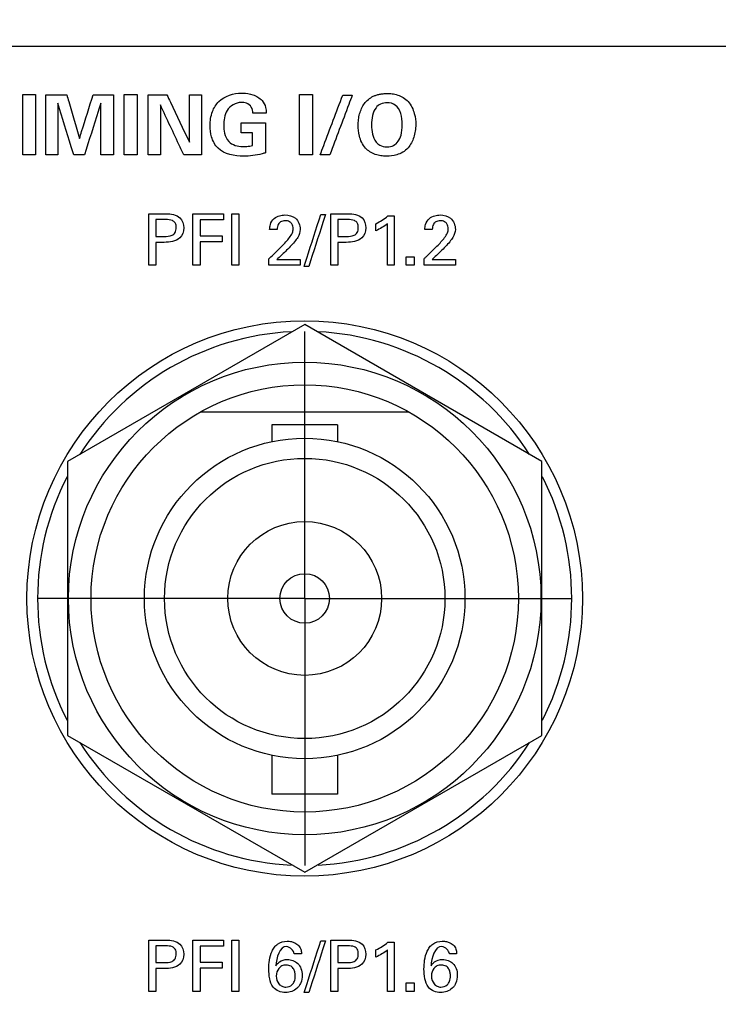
# Model space of a CAD drawing. Header units: inches. Extents: x 0 to 34, y 0 to 22.
# Tile 63 of 98: x 11.235 to 12.052, y 17.316 to 18.469. Entities that reach past the tile are written whole.
import ezdxf

# ---------------------------------------------------------------- set-up
doc = ezdxf.new("R2010")
doc.units = ezdxf.units.IN
doc.header["$LTSCALE"] = 1.87
doc.header["$MEASUREMENT"] = 0
doc.linetypes.add('CENTER', pattern=[0.6, 0.375, -0.075, 0.075, -0.075])
doc.layers.get('0').update_dxf_attribs({"linetype": 'CONTINUOUS'})
for name, color, linetype in [('DATUMCURVES', 7, 'CONTINUOUS'), ('DEFAULT_1', 7, 'CENTER'), ('DIMENSIONS', 7, 'CONTINUOUS')]:
    doc.layers.add(name, color=color, linetype=linetype)
doc.styles.get("Standard").update_dxf_attribs({"font": 'txt', "width": 0.8})
doc.dimstyles.new('DIMSTYLE_1', dxfattribs={"dimtxt": 0.125, "dimasz": 0.18, "dimexe": 0.18, "dimexo": 0.0625, "dimgap": 0.09, "dimtad": 0, "dimtih": 1, "dimtoh": 1, "dimdec": 3, "dimzin": 4, "dimdsep": 46, "dimtxsty": 'STANDARD', "dimblk": '_FILLED', "dimblk1": '_FILLED', "dimblk2": '_FILLED', "dimcen": 0.09, "dimadec": 0, "dimazin": 0, "dimtp": 0.001, "dimtm": 0.001, "dimtfac": 1, "dimtdec": 3, "dimtofl": 0, "dimtmove": 0, "dimatfit": 3, "dimldrblk": '_FILLED', "dimfxl": 1, "dimtolj": 1, "dimtzin": 4, "dimarcsym": 0})

# ---------------------------------------------------------------- blocks, each defined once
blk = doc.blocks.new('_FILLED')
at = {"color": 0, "linetype": 'BYBLOCK'}
blk.add_solid([(0, 0), (-1, 0.1736), (-1, -0.1736)], dxfattribs=at)
blk = doc.blocks.new('*D0')
at = {"layer": 'DIMENSIONS', "color": 2, "linetype": 'CONTINUOUS'}
for p, q in [((12.1407, 19.5733), (7.5882, 19.5733)), ((7.7132, 19.5733), (7.7132, 18.8645)), ((7.7132, 17.7913), (7.7132, 18.6145)), ((9.4432, 17.7913), (7.5882, 17.7913))]:
    blk.add_line(p, q, dxfattribs=at)
at = {"layer": 'DIMENSIONS', "color": 2, "linetype": 'CONTINUOUS', "xscale": 0.18, "yscale": 0.18, "zscale": 0.18}
for p, rotation in [((7.7132, 19.5733), 90), ((7.7132, 17.7913), 270)]:
    blk.add_blockref('_FILLED', p, dxfattribs=dict(at, rotation=rotation))
at = {"layer": 'DIMENSIONS', "color": 2, "linetype": 'CONTINUOUS', "width": 0.8}
for s, p in [('[', (7.6757, 18.677)), (']', (8.2757, 18.677)), ('1.782', (7.0507, 18.677)), ('45.26', (7.7757, 18.677))]:
    blk.add_text(s, height=0.125, dxfattribs=at).set_placement(p)
blk = doc.blocks.new('*D3')
at = {"layer": 'DIMENSIONS', "color": 2, "linetype": 'CONTINUOUS'}
for p, q in [((12.4432, 18.1663), (12.4432, 20.9483)), ((13.7415, 17.3163), (13.7415, 20.9483)), ((12.4432, 20.8233), (12.0752, 20.8233)), ((13.7415, 20.8233), (14.1015, 20.8233))]:
    blk.add_line(p, q, dxfattribs=at)
at = {"layer": 'DIMENSIONS', "color": 2, "linetype": 'CONTINUOUS', "xscale": 0.18, "yscale": 0.18, "zscale": 0.18}
blk.add_blockref('_FILLED', (12.4432, 20.8233), dxfattribs=at)
at = {"layer": 'DIMENSIONS', "color": 2, "linetype": 'CONTINUOUS', "xscale": 0.18, "yscale": 0.18, "zscale": 0.18, "rotation": 180}
blk.add_blockref('_FILLED', (13.7415, 20.8233), dxfattribs=at)
at = {"layer": 'DIMENSIONS', "color": 2, "linetype": 'CONTINUOUS', "width": 0.8}
for s, p in [('[', (11.3127, 20.7608)), (']', (11.9127, 20.7608)), ('1.298', (10.6877, 20.7608)), ('32.98', (11.4127, 20.7608))]:
    blk.add_text(s, height=0.125, dxfattribs=at).set_placement(p)

msp = doc.modelspace()

# ---------------------------------------------------------------- linework, layer by layer
at = {"color": 7, "linetype": 'CONTINUOUS'}
for p, q in [((11.5682, 18.1118), (11.2907, 17.9515)), ((11.8457, 17.9515), (11.5682, 18.1118)), ((11.6905, 18.0093), (11.4458, 18.0093)), ((11.5297, 17.9946), (11.5297, 17.9748)), ((11.6067, 17.9946), (11.5297, 17.9946)), ((11.6067, 17.9946), (11.6067, 17.9748)), ((11.2907, 17.9515), (11.2907, 17.6311)), ((11.8457, 17.6311), (11.8457, 17.9515)), ((11.2907, 17.6311), (11.5682, 17.4709)), ((11.5682, 17.4709), (11.8457, 17.6311)), ((11.5297, 17.6078), (11.5297, 17.5621)), ((11.6067, 17.6078), (11.6067, 17.5621)), ((11.6067, 17.5621), (11.5297, 17.5621))]:
    msp.add_line(p, q, dxfattribs=at)
for radius in [0.325, 0.2765, 0.25, 0.1875, 0.164, 0.09, 0.029]:
    msp.add_circle((11.5682, 17.7913), radius, dxfattribs=at)
for start, end in [(92.8821, 147.3645), (32.6355, 87.1179), (152.8684, 207.1316), (332.8684, 27.1316), (212.6355, 267.1179), (272.8821, 327.3645)]:
    msp.add_arc((11.5682, 17.7913), 0.3125, start, end, dxfattribs=at)
at = {"layer": 'DATUMCURVES', "color": 40, "linetype": 'CONTINUOUS'}
for points, knots in [([(9.0547, 18.4378, 0.8645), (9.2505, 18.4378, 0.8645), (10.5038, 18.4378, 0.8645), (11.7572, 18.4378, 0.8645), (12.8147, 18.4378, 0.8645)], [0, 0, 0, 0, 0.15625, 1, 1, 1, 1]), ([(11.2382, 18.381, 0.8645), (11.2389, 18.381, 0.8645), (11.244, 18.381, 0.8645), (11.249, 18.381, 0.8645), (11.2532, 18.381, 0.8645)], [0, 0, 0, 0, 0.15625, 1, 1, 1, 1]), ([(11.2382, 18.3106, 0.8645), (11.2382, 18.3142, 0.8645), (11.2382, 18.3377, 0.8645), (11.2382, 18.3612, 0.8645), (11.2382, 18.381, 0.8645)], [0, 0, 0, 0, 0.15625, 1, 1, 1, 1]), ([(11.2532, 18.381, 0.8645), (11.2532, 18.3774, 0.8645), (11.2532, 18.3539, 0.8645), (11.2532, 18.3304, 0.8645), (11.2532, 18.3106, 0.8645)], [0, 0, 0, 0, 0.15625, 1, 1, 1, 1]), ([(11.2652, 18.3809, 0.8645), (11.2665, 18.3809, 0.8645), (11.2747, 18.3809, 0.8645), (11.2829, 18.3809, 0.8645), (11.2898, 18.3809, 0.8645)], [0, 0, 0, 0, 0.15625, 1, 1, 1, 1]), ([(11.2652, 18.3106, 0.8645), (11.2652, 18.3142, 0.8645), (11.2652, 18.3377, 0.8645), (11.2652, 18.3611, 0.8645), (11.2652, 18.3809, 0.8645)], [0, 0, 0, 0, 0.15625, 1, 1, 1, 1]), ([(11.2898, 18.3809, 0.8645), (11.2906, 18.3782, 0.8645), (11.2955, 18.3611, 0.8645), (11.3005, 18.3441, 0.8645), (11.3047, 18.3297, 0.8645)], [0, 0, 0, 0, 0.15625, 1, 1, 1, 1]), ([(11.3047, 18.3297, 0.8645), (11.3055, 18.3324, 0.8645), (11.3108, 18.3494, 0.8645), (11.3162, 18.3665, 0.8645), (11.3207, 18.3809, 0.8645)], [0, 0, 0, 0, 0.15625, 1, 1, 1, 1]), ([(11.3207, 18.3809, 0.8645), (11.322, 18.3809, 0.8645), (11.3299, 18.3809, 0.8645), (11.3379, 18.3809, 0.8645), (11.3446, 18.3809, 0.8645)], [0, 0, 0, 0, 0.15625, 1, 1, 1, 1]), ([(11.3446, 18.3809, 0.8645), (11.3446, 18.3772, 0.8645), (11.3446, 18.3538, 0.8645), (11.3446, 18.3303, 0.8645), (11.3446, 18.3106, 0.8645)], [0, 0, 0, 0, 0.15625, 1, 1, 1, 1]), ([(11.357, 18.381, 0.8645), (11.3578, 18.381, 0.8645), (11.3628, 18.381, 0.8645), (11.3678, 18.381, 0.8645), (11.372, 18.381, 0.8645)], [0, 0, 0, 0, 0.15625, 1, 1, 1, 1]), ([(11.357, 18.3106, 0.8645), (11.357, 18.3142, 0.8645), (11.357, 18.3377, 0.8645), (11.357, 18.3612, 0.8645), (11.357, 18.381, 0.8645)], [0, 0, 0, 0, 0.15625, 1, 1, 1, 1]), ([(11.372, 18.381, 0.8645), (11.372, 18.3774, 0.8645), (11.372, 18.3539, 0.8645), (11.372, 18.3304, 0.8645), (11.372, 18.3106, 0.8645)], [0, 0, 0, 0, 0.15625, 1, 1, 1, 1]), ([(11.3852, 18.3809, 0.8645), (11.3863, 18.3809, 0.8645), (11.3936, 18.3809, 0.8645), (11.4008, 18.3809, 0.8645), (11.4069, 18.3809, 0.8645)], [0, 0, 0, 0, 0.15625, 1, 1, 1, 1]), ([(11.3852, 18.3106, 0.8645), (11.3852, 18.3142, 0.8645), (11.3852, 18.3377, 0.8645), (11.3852, 18.3611, 0.8645), (11.3852, 18.3809, 0.8645)], [0, 0, 0, 0, 0.15625, 1, 1, 1, 1]), ([(11.4069, 18.3809, 0.8645), (11.4083, 18.378, 0.8645), (11.4171, 18.3595, 0.8645), (11.4259, 18.3411, 0.8645), (11.4333, 18.3255, 0.8645)], [0, 0, 0, 0, 0.15625, 1, 1, 1, 1]), ([(11.4333, 18.3255, 0.8645), (11.4333, 18.3284, 0.8645), (11.4333, 18.3469, 0.8645), (11.4333, 18.3653, 0.8645), (11.4333, 18.3809, 0.8645)], [0, 0, 0, 0, 0.15625, 1, 1, 1, 1]), ([(11.4473, 18.3809, 0.8645), (11.4473, 18.3772, 0.8645), (11.4473, 18.3538, 0.8645), (11.4473, 18.3303, 0.8645), (11.4473, 18.3106, 0.8645)], [0, 0, 0, 0, 0.15625, 1, 1, 1, 1]), ([(11.4967, 18.309, 0.8645), (11.4863, 18.309, 0.8645), (11.4684, 18.3121, 0.8645), (11.4585, 18.3307, 0.8645), (11.4569, 18.3458, 0.8645), (11.4589, 18.3606, 0.8645), (11.4696, 18.378, 0.8645), (11.4853, 18.3828, 0.8645), (11.4954, 18.3828, 0.8645), (11.4959, 18.3828, 0.8645)], [0, 0, 0, 0, 0.260059, 0.387067, 0.496271, 0.635157, 0.7534, 0.987593, 1, 1, 1, 1]), ([(11.4959, 18.3828, 0.8645), (11.4999, 18.3827, 0.8645), (11.508, 18.3814, 0.8645), (11.5182, 18.3756, 0.8645), (11.5228, 18.3668, 0.8645), (11.5233, 18.3615, 0.8645), (11.5233, 18.3593, 0.8645)], [0, 0, 0, 0, 0.295727, 0.608624, 0.831311, 1, 1, 1, 1]), ([(11.5623, 18.381, 0.8645), (11.5631, 18.381, 0.8645), (11.5681, 18.381, 0.8645), (11.5731, 18.381, 0.8645), (11.5774, 18.381, 0.8645)], [0, 0, 0, 0, 0.15625, 1, 1, 1, 1]), ([(11.5623, 18.3106, 0.8645), (11.5623, 18.3142, 0.8645), (11.5623, 18.3377, 0.8645), (11.5623, 18.3612, 0.8645), (11.5623, 18.381, 0.8645)], [0, 0, 0, 0, 0.15625, 1, 1, 1, 1]), ([(11.5774, 18.381, 0.8645), (11.5774, 18.3774, 0.8645), (11.5774, 18.3539, 0.8645), (11.5774, 18.3304, 0.8645), (11.5774, 18.3106, 0.8645)], [0, 0, 0, 0, 0.15625, 1, 1, 1, 1]), ([(11.5863, 18.3106, 0.8645), (11.5877, 18.3142, 0.8645), (11.5965, 18.3375, 0.8645), (11.6053, 18.3607, 0.8645), (11.6127, 18.3804, 0.8645)], [0, 0, 0, 0, 0.15625, 1, 1, 1, 1]), ([(11.6238, 18.3804, 0.8645), (11.6225, 18.3767, 0.8645), (11.6138, 18.3535, 0.8645), (11.605, 18.3302, 0.8645), (11.5977, 18.3106, 0.8645)], [0, 0, 0, 0, 0.15625, 1, 1, 1, 1]), ([(11.6632, 18.3088, 0.8645), (11.6611, 18.3089, 0.8645), (11.6572, 18.3093, 0.8645), (11.6484, 18.3114, 0.8645), (11.6376, 18.3181, 0.8645), (11.6312, 18.3327, 0.8645), (11.6306, 18.3443, 0.8645), (11.631, 18.3516, 0.8645), (11.6323, 18.3585, 0.8645), (11.6346, 18.3649, 0.8645), (11.6379, 18.3706, 0.8645), (11.6425, 18.3755, 0.8645), (11.6473, 18.3786, 0.8645), (11.6519, 18.3805, 0.8645), (11.6551, 18.3813, 0.8645), (11.6578, 18.3818, 0.8645), (11.6599, 18.3821, 0.8645), (11.6618, 18.3822, 0.8645), (11.663, 18.3823, 0.8645), (11.664, 18.3823, 0.8645), (11.664, 18.3823, 0.8645), (11.6645, 18.3823, 0.8645)], [0, 0, 0, 0, 0.037683, 0.081646, 0.169573, 0.275791, 0.382009, 0.459258, 0.536507, 0.613755, 0.691004, 0.768253, 0.845502, 0.884127, 0.922751, 0.942063, 0.961376, 0.980688, 0.990344, 0.995172, 1, 1, 1, 1]), ([(11.6645, 18.3823, 0.8645), (11.665, 18.3823, 0.8645), (11.6675, 18.3823, 0.8645), (11.6714, 18.3819, 0.8645), (11.6793, 18.3803, 0.8645), (11.6907, 18.3736, 0.8645), (11.6975, 18.3584, 0.8645), (11.6986, 18.344, 0.8645), (11.6966, 18.3309, 0.8645), (11.689, 18.3161, 0.8645), (11.6756, 18.3095, 0.8645), (11.6671, 18.3088, 0.8645), (11.6636, 18.3088, 0.8645), (11.6632, 18.3088, 0.8645)], [0, 0, 0, 0, 0.020699, 0.041398, 0.082795, 0.16559, 0.256102, 0.346613, 0.480631, 0.614648, 0.797008, 0.979368, 1, 1, 1, 1]), ([(11.298, 18.3106, 0.8645), (11.2971, 18.3137, 0.8645), (11.2908, 18.3338, 0.8645), (11.2846, 18.3539, 0.8645), (11.2793, 18.3708, 0.8645)], [0, 0, 0, 0, 0.15625, 1, 1, 1, 1]), ([(11.2793, 18.3708, 0.8645), (11.2793, 18.3677, 0.8645), (11.2793, 18.3476, 0.8645), (11.2793, 18.3275, 0.8645), (11.2793, 18.3106, 0.8645)], [0, 0, 0, 0, 0.15625, 1, 1, 1, 1]), ([(11.3297, 18.3708, 0.8645), (11.3287, 18.3677, 0.8645), (11.3223, 18.3476, 0.8645), (11.3159, 18.3275, 0.8645), (11.3105, 18.3106, 0.8645)], [0, 0, 0, 0, 0.15625, 1, 1, 1, 1]), ([(11.3297, 18.3106, 0.8645), (11.3297, 18.3137, 0.8645), (11.3297, 18.3338, 0.8645), (11.3297, 18.3539, 0.8645), (11.3297, 18.3708, 0.8645)], [0, 0, 0, 0, 0.15625, 1, 1, 1, 1]), ([(11.4266, 18.3106, 0.8645), (11.4252, 18.3136, 0.8645), (11.4161, 18.333, 0.8645), (11.407, 18.3525, 0.8645), (11.3994, 18.3689, 0.8645)], [0, 0, 0, 0, 0.15625, 1, 1, 1, 1]), ([(11.3994, 18.3689, 0.8645), (11.3994, 18.3659, 0.8645), (11.3994, 18.3464, 0.8645), (11.3994, 18.327, 0.8645), (11.3994, 18.3106, 0.8645)], [0, 0, 0, 0, 0.15625, 1, 1, 1, 1]), ([(11.494, 18.3718, 0.8645), (11.4876, 18.3718, 0.8645), (11.4774, 18.3661, 0.8645), (11.474, 18.354, 0.8645), (11.4732, 18.3449, 0.8645), (11.474, 18.3353, 0.8645), (11.4792, 18.3231, 0.8645), (11.4899, 18.3202, 0.8645), (11.4958, 18.3202, 0.8645)], [0, 0, 0, 0, 0.255622, 0.378778, 0.496136, 0.619127, 0.764496, 1, 1, 1, 1]), ([(11.5077, 18.3593, 0.8645), (11.5075, 18.3617, 0.8645), (11.5066, 18.3668, 0.8645), (11.5005, 18.3713, 0.8645), (11.496, 18.3718, 0.8645), (11.494, 18.3718, 0.8645)], [0, 0, 0, 0, 0.354884, 0.705524, 1, 1, 1, 1]), ([(11.6824, 18.3465, 0.8645), (11.6824, 18.3499, 0.8645), (11.6815, 18.36, 0.8645), (11.6748, 18.3697, 0.8645), (11.6653, 18.3722, 0.8645), (11.6566, 18.3704, 0.8645), (11.6482, 18.3633, 0.8645), (11.6464, 18.3533, 0.8645), (11.6465, 18.3452, 0.8645)], [0, 0, 0, 0, 0.147421, 0.296336, 0.445252, 0.562056, 0.678859, 1, 1, 1, 1]), ([(11.5233, 18.3593, 0.8645), (11.5225, 18.3593, 0.8645), (11.5173, 18.3593, 0.8645), (11.5121, 18.3593, 0.8645), (11.5077, 18.3593, 0.8645)], [0, 0, 0, 0, 0.15625, 1, 1, 1, 1]), ([(11.4937, 18.348, 0.8645), (11.4952, 18.348, 0.8645), (11.5047, 18.348, 0.8645), (11.5143, 18.348, 0.8645), (11.5223, 18.348, 0.8645)], [0, 0, 0, 0, 0.15625, 1, 1, 1, 1]), ([(11.5223, 18.348, 0.8645), (11.5223, 18.3462, 0.8645), (11.5223, 18.3345, 0.8645), (11.5223, 18.3228, 0.8645), (11.5223, 18.3129, 0.8645)], [0, 0, 0, 0, 0.15625, 1, 1, 1, 1]), ([(11.6517, 18.3255, 0.8645), (11.6528, 18.3241, 0.8645), (11.6555, 18.3213, 0.8645), (11.6639, 18.3193, 0.8645), (11.6729, 18.321, 0.8645), (11.6786, 18.3267, 0.8645), (11.6824, 18.3354, 0.8645), (11.6824, 18.3465, 0.8645)], [0, 0, 0, 0, 0.193568, 0.387136, 0.556661, 0.726186, 1, 1, 1, 1]), ([(11.5073, 18.3215, 0.8645), (11.5073, 18.3223, 0.8645), (11.5073, 18.3272, 0.8645), (11.5073, 18.3322, 0.8645), (11.5073, 18.3363, 0.8645)], [0, 0, 0, 0, 0.15625, 1, 1, 1, 1]), ([(11.4958, 18.3202, 0.8645), (11.4973, 18.3202, 0.8645), (11.5012, 18.3202, 0.8645), (11.5051, 18.3209, 0.8645), (11.5073, 18.3215, 0.8645)], [0, 0, 0, 0, 0.400584, 1, 1, 1, 1]), ([(11.5223, 18.3129, 0.8645), (11.5211, 18.3125, 0.8645), (11.5128, 18.3098, 0.8645), (11.504, 18.309, 0.8645), (11.4967, 18.309, 0.8645)], [0, 0, 0, 0, 0.15615, 1, 1, 1, 1]), ([(11.2532, 18.3106, 0.8645), (11.2525, 18.3106, 0.8645), (11.2474, 18.3106, 0.8645), (11.2424, 18.3106, 0.8645), (11.2382, 18.3106, 0.8645)], [0, 0, 0, 0, 0.15625, 1, 1, 1, 1]), ([(11.3446, 18.3106, 0.8645), (11.3438, 18.3106, 0.8645), (11.3389, 18.3106, 0.8645), (11.3339, 18.3106, 0.8645), (11.3297, 18.3106, 0.8645)], [0, 0, 0, 0, 0.15625, 1, 1, 1, 1]), ([(11.372, 18.3106, 0.8645), (11.3713, 18.3106, 0.8645), (11.3662, 18.3106, 0.8645), (11.3612, 18.3106, 0.8645), (11.357, 18.3106, 0.8645)], [0, 0, 0, 0, 0.15625, 1, 1, 1, 1]), ([(11.3994, 18.3106, 0.8645), (11.3986, 18.3106, 0.8645), (11.3939, 18.3106, 0.8645), (11.3892, 18.3106, 0.8645), (11.3852, 18.3106, 0.8645)], [0, 0, 0, 0, 0.15625, 1, 1, 1, 1]), ([(11.4473, 18.3106, 0.8645), (11.4462, 18.3106, 0.8645), (11.4393, 18.3106, 0.8645), (11.4324, 18.3106, 0.8645), (11.4266, 18.3106, 0.8645)], [0, 0, 0, 0, 0.15625, 1, 1, 1, 1]), ([(11.5774, 18.3106, 0.8645), (11.5766, 18.3106, 0.8645), (11.5716, 18.3106, 0.8645), (11.5665, 18.3106, 0.8645), (11.5623, 18.3106, 0.8645)], [0, 0, 0, 0, 0.15625, 1, 1, 1, 1]), ([(11.3857, 18.2415, 0.8645), (11.3868, 18.2415, 0.8645), (11.3935, 18.2415, 0.8645), (11.4002, 18.2415, 0.8645), (11.4059, 18.2415, 0.8645)], [0, 0, 0, 0, 0.15625, 1, 1, 1, 1]), ([(11.3857, 18.1813, 0.8645), (11.3857, 18.1845, 0.8645), (11.3857, 18.2045, 0.8645), (11.3857, 18.2246, 0.8645), (11.3857, 18.2415, 0.8645)], [0, 0, 0, 0, 0.15625, 1, 1, 1, 1]), ([(11.394, 18.2347, 0.8645), (11.394, 18.2337, 0.8645), (11.394, 18.2272, 0.8645), (11.394, 18.2206, 0.8645), (11.394, 18.2151, 0.8645)], [0, 0, 0, 0, 0.15625, 1, 1, 1, 1]), ([(11.4059, 18.2415, 0.8645), (11.4116, 18.2415, 0.8645), (11.4231, 18.2399, 0.8645), (11.4283, 18.2249, 0.8645), (11.4225, 18.2095, 0.8645), (11.4101, 18.2081, 0.8645), (11.4038, 18.2081, 0.8645)], [0, 0, 0, 0, 0.279878, 0.483843, 0.691118, 1, 1, 1, 1]), ([(11.404, 18.2151, 0.8645), (11.407, 18.2151, 0.8645), (11.4119, 18.2151, 0.8645), (11.4173, 18.2196, 0.8645), (11.4182, 18.2252, 0.8645), (11.4174, 18.2307, 0.8645), (11.4126, 18.2347, 0.8645), (11.4083, 18.2347, 0.8645), (11.4057, 18.2347, 0.8645)], [0, 0, 0, 0, 0.244833, 0.369366, 0.527929, 0.67791, 0.791142, 1, 1, 1, 1]), ([(11.4372, 18.2415, 0.8645), (11.4391, 18.2415, 0.8645), (11.451, 18.2415, 0.8645), (11.463, 18.2415, 0.8645), (11.473, 18.2415, 0.8645)], [0, 0, 0, 0, 0.15625, 1, 1, 1, 1]), ([(11.4372, 18.1813, 0.8645), (11.4372, 18.1845, 0.8645), (11.4372, 18.2045, 0.8645), (11.4372, 18.2246, 0.8645), (11.4372, 18.2415, 0.8645)], [0, 0, 0, 0, 0.15625, 1, 1, 1, 1]), ([(11.473, 18.2344, 0.8645), (11.4716, 18.2344, 0.8645), (11.4625, 18.2344, 0.8645), (11.4534, 18.2344, 0.8645), (11.4457, 18.2344, 0.8645)], [0, 0, 0, 0, 0.15625, 1, 1, 1, 1]), ([(11.4457, 18.2344, 0.8645), (11.4457, 18.2334, 0.8645), (11.4457, 18.2272, 0.8645), (11.4457, 18.2209, 0.8645), (11.4457, 18.2157, 0.8645)], [0, 0, 0, 0, 0.15625, 1, 1, 1, 1]), ([(11.483, 18.1813, 0.8645), (11.483, 18.1845, 0.8645), (11.483, 18.2045, 0.8645), (11.483, 18.2246, 0.8645), (11.483, 18.2415, 0.8645)], [0, 0, 0, 0, 0.15625, 1, 1, 1, 1]), ([(11.4913, 18.2415, 0.8645), (11.4913, 18.2384, 0.8645), (11.4913, 18.2183, 0.8645), (11.4913, 18.1982, 0.8645), (11.4913, 18.1813, 0.8645)], [0, 0, 0, 0, 0.15625, 1, 1, 1, 1]), ([(11.5272, 18.2232, 0.8645), (11.5273, 18.2252, 0.8645), (11.5277, 18.2299, 0.8645), (11.5318, 18.2362, 0.8645), (11.5385, 18.2396, 0.8645), (11.5472, 18.2406, 0.8645), (11.5591, 18.2379, 0.8645), (11.5629, 18.228, 0.8645), (11.5629, 18.2232, 0.8645)], [0, 0, 0, 0, 0.107078, 0.258419, 0.390759, 0.504192, 0.739336, 1, 1, 1, 1]), ([(11.5387, 18.2311, 0.8645), (11.5381, 18.2305, 0.8645), (11.5363, 18.2282, 0.8645), (11.536, 18.2252, 0.8645), (11.536, 18.2232, 0.8645)], [0, 0, 0, 0, 0.290134, 1, 1, 1, 1]), ([(11.5415, 18.2037, 0.8645), (11.5446, 18.2068, 0.8645), (11.5492, 18.2117, 0.8645), (11.5539, 18.2186, 0.8645), (11.555, 18.2243, 0.8645), (11.5539, 18.2293, 0.8645), (11.5501, 18.2329, 0.8645), (11.5452, 18.2336, 0.8645), (11.541, 18.2329, 0.8645), (11.5391, 18.2314, 0.8645), (11.5387, 18.2311, 0.8645)], [0, 0, 0, 0, 0.286438, 0.428479, 0.528239, 0.656508, 0.738077, 0.846379, 0.964985, 1, 1, 1, 1]), ([(11.5675, 18.18, 0.8645), (11.5686, 18.1832, 0.8645), (11.5751, 18.2034, 0.8645), (11.5816, 18.2237, 0.8645), (11.587, 18.2407, 0.8645)], [0, 0, 0, 0, 0.15625, 1, 1, 1, 1]), ([(11.5925, 18.2407, 0.8645), (11.5915, 18.2376, 0.8645), (11.585, 18.2173, 0.8645), (11.5785, 18.1971, 0.8645), (11.573, 18.18, 0.8645)], [0, 0, 0, 0, 0.15625, 1, 1, 1, 1]), ([(11.5988, 18.2415, 0.8645), (11.5998, 18.2415, 0.8645), (11.6066, 18.2415, 0.8645), (11.6133, 18.2415, 0.8645), (11.619, 18.2415, 0.8645)], [0, 0, 0, 0, 0.15625, 1, 1, 1, 1]), ([(11.5988, 18.1813, 0.8645), (11.5988, 18.1845, 0.8645), (11.5988, 18.2045, 0.8645), (11.5988, 18.2246, 0.8645), (11.5988, 18.2415, 0.8645)], [0, 0, 0, 0, 0.15625, 1, 1, 1, 1]), ([(11.6071, 18.2347, 0.8645), (11.6071, 18.2337, 0.8645), (11.6071, 18.2272, 0.8645), (11.6071, 18.2206, 0.8645), (11.6071, 18.2151, 0.8645)], [0, 0, 0, 0, 0.15625, 1, 1, 1, 1]), ([(11.619, 18.2415, 0.8645), (11.6247, 18.2415, 0.8645), (11.6362, 18.2399, 0.8645), (11.6414, 18.2249, 0.8645), (11.6355, 18.2095, 0.8645), (11.6232, 18.2081, 0.8645), (11.6169, 18.2081, 0.8645)], [0, 0, 0, 0, 0.279878, 0.483843, 0.691118, 1, 1, 1, 1]), ([(11.617, 18.2151, 0.8645), (11.6201, 18.2151, 0.8645), (11.625, 18.2151, 0.8645), (11.6303, 18.2196, 0.8645), (11.6313, 18.2252, 0.8645), (11.6304, 18.2307, 0.8645), (11.6257, 18.2347, 0.8645), (11.6214, 18.2347, 0.8645), (11.6188, 18.2347, 0.8645)], [0, 0, 0, 0, 0.244769, 0.369269, 0.527844, 0.677836, 0.791049, 1, 1, 1, 1]), ([(11.673, 18.239, 0.8645), (11.673, 18.236, 0.8645), (11.673, 18.2168, 0.8645), (11.673, 18.1975, 0.8645), (11.673, 18.1813, 0.8645)], [0, 0, 0, 0, 0.15625, 1, 1, 1, 1]), ([(11.7088, 18.2232, 0.8645), (11.7089, 18.2252, 0.8645), (11.7093, 18.2299, 0.8645), (11.7134, 18.2362, 0.8645), (11.7201, 18.2396, 0.8645), (11.7288, 18.2406, 0.8645), (11.7407, 18.2379, 0.8645), (11.7445, 18.228, 0.8645), (11.7445, 18.2232, 0.8645)], [0, 0, 0, 0, 0.107073, 0.258396, 0.390765, 0.504173, 0.739349, 1, 1, 1, 1]), ([(11.7203, 18.2311, 0.8645), (11.7197, 18.2305, 0.8645), (11.7179, 18.2282, 0.8645), (11.7175, 18.2252, 0.8645), (11.7175, 18.2232, 0.8645)], [0, 0, 0, 0, 0.290179, 1, 1, 1, 1]), ([(11.723, 18.2037, 0.8645), (11.7262, 18.2068, 0.8645), (11.7308, 18.2117, 0.8645), (11.7354, 18.2186, 0.8645), (11.7366, 18.2243, 0.8645), (11.7355, 18.2293, 0.8645), (11.7317, 18.2329, 0.8645), (11.7268, 18.2336, 0.8645), (11.7226, 18.2329, 0.8645), (11.7207, 18.2314, 0.8645), (11.7203, 18.2311, 0.8645)], [0, 0, 0, 0, 0.286507, 0.428515, 0.528281, 0.65656, 0.73813, 0.846367, 0.964974, 1, 1, 1, 1]), ([(11.5629, 18.2232, 0.8645), (11.5629, 18.22, 0.8645), (11.561, 18.2146, 0.8645), (11.5577, 18.2105, 0.8645), (11.5564, 18.2088, 0.8645)], [0, 0, 0, 0, 0.609621, 1, 1, 1, 1]), ([(11.665, 18.1813, 0.8645), (11.665, 18.1839, 0.8645), (11.665, 18.2001, 0.8645), (11.665, 18.2162, 0.8645), (11.665, 18.2299, 0.8645)], [0, 0, 0, 0, 0.15625, 1, 1, 1, 1]), ([(11.7445, 18.2232, 0.8645), (11.7445, 18.22, 0.8645), (11.7425, 18.2146, 0.8645), (11.7393, 18.2105, 0.8645), (11.738, 18.2088, 0.8645)], [0, 0, 0, 0, 0.609672, 1, 1, 1, 1]), ([(11.394, 18.2081, 0.8645), (11.394, 18.2067, 0.8645), (11.394, 18.1978, 0.8645), (11.394, 18.1889, 0.8645), (11.394, 18.1813, 0.8645)], [0, 0, 0, 0, 0.15625, 1, 1, 1, 1]), ([(11.4457, 18.2157, 0.8645), (11.4471, 18.2157, 0.8645), (11.4556, 18.2157, 0.8645), (11.4642, 18.2157, 0.8645), (11.4715, 18.2157, 0.8645)], [0, 0, 0, 0, 0.15625, 1, 1, 1, 1]), ([(11.4715, 18.2087, 0.8645), (11.4701, 18.2087, 0.8645), (11.4615, 18.2087, 0.8645), (11.453, 18.2087, 0.8645), (11.4457, 18.2087, 0.8645)], [0, 0, 0, 0, 0.15625, 1, 1, 1, 1]), ([(11.4457, 18.2087, 0.8645), (11.4457, 18.2072, 0.8645), (11.4457, 18.1981, 0.8645), (11.4457, 18.189, 0.8645), (11.4457, 18.1813, 0.8645)], [0, 0, 0, 0, 0.15625, 1, 1, 1, 1]), ([(11.6071, 18.2081, 0.8645), (11.6071, 18.2067, 0.8645), (11.6071, 18.1978, 0.8645), (11.6071, 18.1889, 0.8645), (11.6071, 18.1813, 0.8645)], [0, 0, 0, 0, 0.15625, 1, 1, 1, 1]), ([(11.5264, 18.1889, 0.8645), (11.5272, 18.1897, 0.8645), (11.5322, 18.1946, 0.8645), (11.5372, 18.1996, 0.8645), (11.5415, 18.2037, 0.8645)], [0, 0, 0, 0, 0.15625, 1, 1, 1, 1]), ([(11.708, 18.1889, 0.8645), (11.7087, 18.1897, 0.8645), (11.7138, 18.1946, 0.8645), (11.7188, 18.1996, 0.8645), (11.723, 18.2037, 0.8645)], [0, 0, 0, 0, 0.15625, 1, 1, 1, 1]), ([(11.5356, 18.1879, 0.8645), (11.5371, 18.1879, 0.8645), (11.5462, 18.1879, 0.8645), (11.5553, 18.1879, 0.8645), (11.563, 18.1879, 0.8645)], [0, 0, 0, 0, 0.15625, 1, 1, 1, 1]), ([(11.7172, 18.1879, 0.8645), (11.7186, 18.1879, 0.8645), (11.7278, 18.1879, 0.8645), (11.7369, 18.1879, 0.8645), (11.7446, 18.1879, 0.8645)], [0, 0, 0, 0, 0.15625, 1, 1, 1, 1]), ([(11.563, 18.1813, 0.8645), (11.5611, 18.1813, 0.8645), (11.5489, 18.1813, 0.8645), (11.5367, 18.1813, 0.8645), (11.5264, 18.1813, 0.8645)], [0, 0, 0, 0, 0.15625, 1, 1, 1, 1]), ([(11.7446, 18.1813, 0.8645), (11.7427, 18.1813, 0.8645), (11.7305, 18.1813, 0.8645), (11.7183, 18.1813, 0.8645), (11.708, 18.1813, 0.8645)], [0, 0, 0, 0, 0.15625, 1, 1, 1, 1]), ([(11.3857, 17.3915, 0.8645), (11.3868, 17.3915, 0.8645), (11.3935, 17.3915, 0.8645), (11.4002, 17.3915, 0.8645), (11.4059, 17.3915, 0.8645)], [0, 0, 0, 0, 0.15625, 1, 1, 1, 1]), ([(11.3857, 17.3313, 0.8645), (11.3857, 17.3345, 0.8645), (11.3857, 17.3545, 0.8645), (11.3857, 17.3746, 0.8645), (11.3857, 17.3915, 0.8645)], [0, 0, 0, 0, 0.15625, 1, 1, 1, 1]), ([(11.4059, 17.3915, 0.8645), (11.4116, 17.3915, 0.8645), (11.4231, 17.3899, 0.8645), (11.4283, 17.3749, 0.8645), (11.4224, 17.3595, 0.8645), (11.4101, 17.3581, 0.8645), (11.4038, 17.3581, 0.8645)], [0, 0, 0, 0, 0.279865, 0.483924, 0.691104, 1, 1, 1, 1]), ([(11.4372, 17.3915, 0.8645), (11.4391, 17.3915, 0.8645), (11.451, 17.3915, 0.8645), (11.463, 17.3915, 0.8645), (11.473, 17.3915, 0.8645)], [0, 0, 0, 0, 0.15625, 1, 1, 1, 1]), ([(11.4372, 17.3313, 0.8645), (11.4372, 17.3345, 0.8645), (11.4372, 17.3545, 0.8645), (11.4372, 17.3746, 0.8645), (11.4372, 17.3915, 0.8645)], [0, 0, 0, 0, 0.15625, 1, 1, 1, 1]), ([(11.483, 17.3313, 0.8645), (11.483, 17.3345, 0.8645), (11.483, 17.3545, 0.8645), (11.483, 17.3746, 0.8645), (11.483, 17.3915, 0.8645)], [0, 0, 0, 0, 0.15625, 1, 1, 1, 1]), ([(11.4913, 17.3915, 0.8645), (11.4913, 17.3884, 0.8645), (11.4913, 17.3683, 0.8645), (11.4913, 17.3482, 0.8645), (11.4913, 17.3313, 0.8645)], [0, 0, 0, 0, 0.15625, 1, 1, 1, 1]), ([(11.5328, 17.3832, 0.8645), (11.5338, 17.3846, 0.8645), (11.5378, 17.3886, 0.8645), (11.5454, 17.3906, 0.8645), (11.5524, 17.3899, 0.8645), (11.5572, 17.3882, 0.8645), (11.5617, 17.3851, 0.8645), (11.5642, 17.3801, 0.8645), (11.5644, 17.3767, 0.8645), (11.5645, 17.3753, 0.8645)], [0, 0, 0, 0, 0.124807, 0.398961, 0.520507, 0.619624, 0.762236, 0.898659, 1, 1, 1, 1]), ([(11.5675, 17.33, 0.8645), (11.5686, 17.3332, 0.8645), (11.5751, 17.3534, 0.8645), (11.5816, 17.3737, 0.8645), (11.587, 17.3907, 0.8645)], [0, 0, 0, 0, 0.15625, 1, 1, 1, 1]), ([(11.5925, 17.3907, 0.8645), (11.5915, 17.3876, 0.8645), (11.585, 17.3673, 0.8645), (11.5785, 17.3471, 0.8645), (11.573, 17.33, 0.8645)], [0, 0, 0, 0, 0.15625, 1, 1, 1, 1]), ([(11.5988, 17.3915, 0.8645), (11.5998, 17.3915, 0.8645), (11.6066, 17.3915, 0.8645), (11.6133, 17.3915, 0.8645), (11.619, 17.3915, 0.8645)], [0, 0, 0, 0, 0.15625, 1, 1, 1, 1]), ([(11.5988, 17.3313, 0.8645), (11.5988, 17.3345, 0.8645), (11.5988, 17.3545, 0.8645), (11.5988, 17.3746, 0.8645), (11.5988, 17.3915, 0.8645)], [0, 0, 0, 0, 0.15625, 1, 1, 1, 1]), ([(11.619, 17.3915, 0.8645), (11.6247, 17.3915, 0.8645), (11.6362, 17.3899, 0.8645), (11.6414, 17.3749, 0.8645), (11.6355, 17.3595, 0.8645), (11.6232, 17.3581, 0.8645), (11.6169, 17.3581, 0.8645)], [0, 0, 0, 0, 0.279865, 0.483924, 0.691104, 1, 1, 1, 1]), ([(11.673, 17.389, 0.8645), (11.673, 17.386, 0.8645), (11.673, 17.3668, 0.8645), (11.673, 17.3475, 0.8645), (11.673, 17.3313, 0.8645)], [0, 0, 0, 0, 0.15625, 1, 1, 1, 1]), ([(11.7144, 17.3832, 0.8645), (11.7154, 17.3846, 0.8645), (11.7194, 17.3886, 0.8645), (11.727, 17.3906, 0.8645), (11.7339, 17.3899, 0.8645), (11.7388, 17.3882, 0.8645), (11.7433, 17.3851, 0.8645), (11.7458, 17.3801, 0.8645), (11.746, 17.3767, 0.8645), (11.746, 17.3753, 0.8645)], [0, 0, 0, 0, 0.124793, 0.398902, 0.52046, 0.619619, 0.76228, 0.898665, 1, 1, 1, 1]), ([(11.394, 17.3847, 0.8645), (11.394, 17.3837, 0.8645), (11.394, 17.3772, 0.8645), (11.394, 17.3706, 0.8645), (11.394, 17.3651, 0.8645)], [0, 0, 0, 0, 0.15625, 1, 1, 1, 1]), ([(11.404, 17.3651, 0.8645), (11.407, 17.3651, 0.8645), (11.4119, 17.3651, 0.8645), (11.4173, 17.3696, 0.8645), (11.4182, 17.3752, 0.8645), (11.4174, 17.3807, 0.8645), (11.4126, 17.3847, 0.8645), (11.4083, 17.3847, 0.8645), (11.4057, 17.3847, 0.8645)], [0, 0, 0, 0, 0.244833, 0.369366, 0.527929, 0.67791, 0.791142, 1, 1, 1, 1]), ([(11.473, 17.3844, 0.8645), (11.4716, 17.3844, 0.8645), (11.4625, 17.3844, 0.8645), (11.4534, 17.3844, 0.8645), (11.4457, 17.3844, 0.8645)], [0, 0, 0, 0, 0.15625, 1, 1, 1, 1]), ([(11.4457, 17.3844, 0.8645), (11.4457, 17.3834, 0.8645), (11.4457, 17.3772, 0.8645), (11.4457, 17.3709, 0.8645), (11.4457, 17.3657, 0.8645)], [0, 0, 0, 0, 0.15625, 1, 1, 1, 1]), ([(11.5617, 17.3381, 0.8645), (11.561, 17.337, 0.8645), (11.557, 17.3323, 0.8645), (11.5454, 17.3281, 0.8645), (11.5309, 17.3339, 0.8645), (11.5267, 17.3465, 0.8645), (11.526, 17.3573, 0.8645), (11.5267, 17.3682, 0.8645), (11.5289, 17.3769, 0.8645), (11.5317, 17.3817, 0.8645), (11.5328, 17.3832, 0.8645)], [0, 0, 0, 0, 0.046435, 0.220518, 0.408778, 0.54007, 0.67674, 0.802933, 0.936538, 1, 1, 1, 1]), ([(11.5559, 17.3753, 0.8645), (11.5558, 17.3794, 0.8645), (11.5409, 17.3919, 0.8645), (11.5348, 17.37, 0.8645), (11.5344, 17.3614, 0.8645)], [0, 0, 0, 0, 0.321565, 1, 1, 1, 1]), ([(11.6071, 17.3847, 0.8645), (11.6071, 17.3837, 0.8645), (11.6071, 17.3772, 0.8645), (11.6071, 17.3706, 0.8645), (11.6071, 17.3651, 0.8645)], [0, 0, 0, 0, 0.15625, 1, 1, 1, 1]), ([(11.617, 17.3651, 0.8645), (11.6201, 17.3651, 0.8645), (11.625, 17.3651, 0.8645), (11.6303, 17.3696, 0.8645), (11.6313, 17.3752, 0.8645), (11.6304, 17.3807, 0.8645), (11.6257, 17.3847, 0.8645), (11.6214, 17.3847, 0.8645), (11.6188, 17.3847, 0.8645)], [0, 0, 0, 0, 0.244769, 0.369269, 0.527844, 0.677836, 0.791049, 1, 1, 1, 1]), ([(11.665, 17.3313, 0.8645), (11.665, 17.3339, 0.8645), (11.665, 17.35, 0.8645), (11.665, 17.3662, 0.8645), (11.665, 17.3799, 0.8645)], [0, 0, 0, 0, 0.15625, 1, 1, 1, 1]), ([(11.7433, 17.3381, 0.8645), (11.7426, 17.337, 0.8645), (11.7385, 17.3323, 0.8645), (11.727, 17.3281, 0.8645), (11.7125, 17.3339, 0.8645), (11.7083, 17.3465, 0.8645), (11.7075, 17.3573, 0.8645), (11.7083, 17.3682, 0.8645), (11.7105, 17.3769, 0.8645), (11.7133, 17.3817, 0.8645), (11.7144, 17.3832, 0.8645)], [0, 0, 0, 0, 0.046434, 0.220461, 0.40873, 0.540044, 0.676724, 0.802923, 0.936535, 1, 1, 1, 1]), ([(11.7375, 17.3753, 0.8645), (11.7374, 17.3794, 0.8645), (11.7225, 17.3919, 0.8645), (11.7164, 17.37, 0.8645), (11.716, 17.3614, 0.8645)], [0, 0, 0, 0, 0.321541, 1, 1, 1, 1]), ([(11.5344, 17.3614, 0.8645), (11.5356, 17.3631, 0.8645), (11.539, 17.3674, 0.8645), (11.5469, 17.3693, 0.8645), (11.5545, 17.368, 0.8645), (11.5605, 17.3644, 0.8645), (11.5645, 17.3581, 0.8645), (11.5657, 17.35, 0.8645), (11.5645, 17.3429, 0.8645), (11.5624, 17.3391, 0.8645), (11.5617, 17.3381, 0.8645)], [0, 0, 0, 0, 0.11043, 0.27777, 0.396796, 0.51155, 0.632574, 0.775774, 0.932793, 1, 1, 1, 1]), ([(11.716, 17.3614, 0.8645), (11.7172, 17.3631, 0.8645), (11.7206, 17.3674, 0.8645), (11.7285, 17.3693, 0.8645), (11.7361, 17.368, 0.8645), (11.7421, 17.3644, 0.8645), (11.7461, 17.3581, 0.8645), (11.7472, 17.35, 0.8645), (11.7461, 17.3429, 0.8645), (11.744, 17.3391, 0.8645), (11.7433, 17.3381, 0.8645)], [0, 0, 0, 0, 0.11044, 0.277794, 0.396811, 0.51154, 0.632552, 0.775761, 0.932793, 1, 1, 1, 1]), ([(11.394, 17.3581, 0.8645), (11.394, 17.3567, 0.8645), (11.394, 17.3478, 0.8645), (11.394, 17.3388, 0.8645), (11.394, 17.3313, 0.8645)], [0, 0, 0, 0, 0.15625, 1, 1, 1, 1]), ([(11.4457, 17.3657, 0.8645), (11.4471, 17.3657, 0.8645), (11.4556, 17.3657, 0.8645), (11.4642, 17.3657, 0.8645), (11.4715, 17.3657, 0.8645)], [0, 0, 0, 0, 0.15625, 1, 1, 1, 1]), ([(11.4715, 17.3587, 0.8645), (11.4701, 17.3587, 0.8645), (11.4615, 17.3587, 0.8645), (11.453, 17.3587, 0.8645), (11.4457, 17.3587, 0.8645)], [0, 0, 0, 0, 0.15625, 1, 1, 1, 1]), ([(11.4457, 17.3587, 0.8645), (11.4457, 17.3572, 0.8645), (11.4457, 17.3481, 0.8645), (11.4457, 17.339, 0.8645), (11.4457, 17.3313, 0.8645)], [0, 0, 0, 0, 0.15625, 1, 1, 1, 1]), ([(11.5572, 17.3495, 0.8645), (11.5572, 17.35, 0.8645), (11.5572, 17.3502, 0.8645), (11.5571, 17.3516, 0.8645), (11.5568, 17.3538, 0.8645), (11.5557, 17.3576, 0.8645), (11.5527, 17.3612, 0.8645), (11.547, 17.3628, 0.8645), (11.5411, 17.3615, 0.8645), (11.5364, 17.3576, 0.8645), (11.535, 17.3526, 0.8645), (11.535, 17.3494, 0.8645)], [0, 0, 0, 0, 0.03455, 0.069101, 0.138201, 0.276402, 0.414603, 0.552804, 0.664603, 0.776402, 1, 1, 1, 1]), ([(11.6071, 17.3581, 0.8645), (11.6071, 17.3567, 0.8645), (11.6071, 17.3478, 0.8645), (11.6071, 17.3388, 0.8645), (11.6071, 17.3313, 0.8645)], [0, 0, 0, 0, 0.15625, 1, 1, 1, 1]), ([(11.7388, 17.3495, 0.8645), (11.7388, 17.35, 0.8645), (11.7388, 17.3502, 0.8645), (11.7387, 17.3516, 0.8645), (11.7384, 17.3538, 0.8645), (11.7373, 17.3576, 0.8645), (11.7343, 17.3612, 0.8645), (11.7286, 17.3628, 0.8645), (11.7226, 17.3615, 0.8645), (11.718, 17.3576, 0.8645), (11.7166, 17.3526, 0.8645), (11.7165, 17.3494, 0.8645)], [0, 0, 0, 0, 0.034566, 0.069133, 0.138265, 0.276531, 0.414796, 0.553062, 0.664796, 0.776531, 1, 1, 1, 1]), ([(11.535, 17.3494, 0.8645), (11.5349, 17.3458, 0.8645), (11.5367, 17.3408, 0.8645), (11.5415, 17.3371, 0.8645), (11.5469, 17.3359, 0.8645), (11.5528, 17.3377, 0.8645), (11.556, 17.3426, 0.8645), (11.557, 17.3459, 0.8645), (11.5572, 17.3488, 0.8645), (11.5572, 17.3495, 0.8645)], [0, 0, 0, 0, 0.276918, 0.415378, 0.553837, 0.776918, 0.888459, 0.94423, 1, 1, 1, 1]), ([(11.7165, 17.3494, 0.8645), (11.7165, 17.3458, 0.8645), (11.7183, 17.3408, 0.8645), (11.7231, 17.3371, 0.8645), (11.7284, 17.3359, 0.8645), (11.7344, 17.3377, 0.8645), (11.7376, 17.3426, 0.8645), (11.7386, 17.3459, 0.8645), (11.7388, 17.3488, 0.8645), (11.7388, 17.3495, 0.8645)], [0, 0, 0, 0, 0.276918, 0.415378, 0.553837, 0.776918, 0.888459, 0.94423, 1, 1, 1, 1])]:
    msp.add_open_spline(points, degree=3, knots=knots, dxfattribs=at)
for points in [[(11.4333, 18.3809, 0.8645), (11.438, 18.3809, 0.8645), (11.4426, 18.3809, 0.8645), (11.4473, 18.3809, 0.8645)], [(11.6127, 18.3804, 0.8645), (11.6164, 18.3804, 0.8645), (11.6201, 18.3804, 0.8645), (11.6238, 18.3804, 0.8645)], [(11.4937, 18.3363, 0.8645), (11.4937, 18.3402, 0.8645), (11.4937, 18.3441, 0.8645), (11.4937, 18.348, 0.8645)], [(11.5073, 18.3363, 0.8645), (11.5027, 18.3363, 0.8645), (11.4982, 18.3363, 0.8645), (11.4937, 18.3363, 0.8645)], [(11.6465, 18.3452, 0.8645), (11.6465, 18.3383, 0.8645), (11.6476, 18.331, 0.8645), (11.6517, 18.3255, 0.8645)], [(11.2793, 18.3106, 0.8645), (11.2746, 18.3106, 0.8645), (11.2699, 18.3106, 0.8645), (11.2652, 18.3106, 0.8645)], [(11.3105, 18.3106, 0.8645), (11.3063, 18.3106, 0.8645), (11.3022, 18.3106, 0.8645), (11.298, 18.3106, 0.8645)], [(11.5977, 18.3106, 0.8645), (11.5939, 18.3106, 0.8645), (11.5901, 18.3106, 0.8645), (11.5863, 18.3106, 0.8645)], [(11.4057, 18.2347, 0.8645), (11.4018, 18.2347, 0.8645), (11.3979, 18.2347, 0.8645), (11.394, 18.2347, 0.8645)], [(11.473, 18.2415, 0.8645), (11.473, 18.2391, 0.8645), (11.473, 18.2368, 0.8645), (11.473, 18.2344, 0.8645)], [(11.483, 18.2415, 0.8645), (11.4857, 18.2415, 0.8645), (11.4885, 18.2415, 0.8645), (11.4913, 18.2415, 0.8645)], [(11.587, 18.2407, 0.8645), (11.5889, 18.2407, 0.8645), (11.5907, 18.2407, 0.8645), (11.5925, 18.2407, 0.8645)], [(11.6188, 18.2347, 0.8645), (11.6149, 18.2347, 0.8645), (11.611, 18.2347, 0.8645), (11.6071, 18.2347, 0.8645)], [(11.6515, 18.2299, 0.8645), (11.6565, 18.2325, 0.8645), (11.6613, 18.2354, 0.8645), (11.6655, 18.239, 0.8645)], [(11.6655, 18.239, 0.8645), (11.668, 18.239, 0.8645), (11.6705, 18.239, 0.8645), (11.673, 18.239, 0.8645)], [(11.536, 18.2232, 0.8645), (11.533, 18.2232, 0.8645), (11.5301, 18.2232, 0.8645), (11.5272, 18.2232, 0.8645)], [(11.665, 18.2299, 0.8645), (11.6609, 18.2265, 0.8645), (11.6563, 18.2238, 0.8645), (11.6515, 18.2216, 0.8645)], [(11.6515, 18.2216, 0.8645), (11.6515, 18.2244, 0.8645), (11.6515, 18.2271, 0.8645), (11.6515, 18.2299, 0.8645)], [(11.7175, 18.2232, 0.8645), (11.7146, 18.2232, 0.8645), (11.7117, 18.2232, 0.8645), (11.7088, 18.2232, 0.8645)], [(11.394, 18.2151, 0.8645), (11.3973, 18.2151, 0.8645), (11.4007, 18.2151, 0.8645), (11.404, 18.2151, 0.8645)], [(11.4038, 18.2081, 0.8645), (11.4005, 18.2081, 0.8645), (11.3973, 18.2081, 0.8645), (11.394, 18.2081, 0.8645)], [(11.4715, 18.2157, 0.8645), (11.4715, 18.2133, 0.8645), (11.4715, 18.211, 0.8645), (11.4715, 18.2087, 0.8645)], [(11.5564, 18.2088, 0.8645), (11.5531, 18.2048, 0.8645), (11.5494, 18.2012, 0.8645), (11.5457, 18.1975, 0.8645)], [(11.6071, 18.2151, 0.8645), (11.6104, 18.2151, 0.8645), (11.6137, 18.2151, 0.8645), (11.617, 18.2151, 0.8645)], [(11.6169, 18.2081, 0.8645), (11.6136, 18.2081, 0.8645), (11.6104, 18.2081, 0.8645), (11.6071, 18.2081, 0.8645)], [(11.738, 18.2088, 0.8645), (11.7347, 18.2048, 0.8645), (11.731, 18.2012, 0.8645), (11.7273, 18.1975, 0.8645)], [(11.5457, 18.1975, 0.8645), (11.5423, 18.1943, 0.8645), (11.539, 18.1911, 0.8645), (11.5356, 18.1879, 0.8645)], [(11.7273, 18.1975, 0.8645), (11.7239, 18.1943, 0.8645), (11.7206, 18.1911, 0.8645), (11.7172, 18.1879, 0.8645)], [(11.5264, 18.1813, 0.8645), (11.5264, 18.1839, 0.8645), (11.5264, 18.1864, 0.8645), (11.5264, 18.1889, 0.8645)], [(11.563, 18.1879, 0.8645), (11.563, 18.1857, 0.8645), (11.563, 18.1835, 0.8645), (11.563, 18.1813, 0.8645)], [(11.6871, 18.1913, 0.8645), (11.6902, 18.1913, 0.8645), (11.6933, 18.1913, 0.8645), (11.6964, 18.1913, 0.8645)], [(11.6871, 18.1813, 0.8645), (11.6871, 18.1847, 0.8645), (11.6871, 18.188, 0.8645), (11.6871, 18.1913, 0.8645)], [(11.6964, 18.1913, 0.8645), (11.6964, 18.188, 0.8645), (11.6964, 18.1847, 0.8645), (11.6964, 18.1813, 0.8645)], [(11.708, 18.1813, 0.8645), (11.708, 18.1839, 0.8645), (11.708, 18.1864, 0.8645), (11.708, 18.1889, 0.8645)], [(11.7446, 18.1879, 0.8645), (11.7446, 18.1857, 0.8645), (11.7446, 18.1835, 0.8645), (11.7446, 18.1813, 0.8645)], [(11.394, 18.1813, 0.8645), (11.3913, 18.1813, 0.8645), (11.3885, 18.1813, 0.8645), (11.3857, 18.1813, 0.8645)], [(11.4457, 18.1813, 0.8645), (11.4429, 18.1813, 0.8645), (11.44, 18.1813, 0.8645), (11.4372, 18.1813, 0.8645)], [(11.4913, 18.1813, 0.8645), (11.4885, 18.1813, 0.8645), (11.4857, 18.1813, 0.8645), (11.483, 18.1813, 0.8645)], [(11.573, 18.18, 0.8645), (11.5712, 18.18, 0.8645), (11.5694, 18.18, 0.8645), (11.5675, 18.18, 0.8645)], [(11.6071, 18.1813, 0.8645), (11.6044, 18.1813, 0.8645), (11.6016, 18.1813, 0.8645), (11.5988, 18.1813, 0.8645)], [(11.673, 18.1813, 0.8645), (11.6703, 18.1813, 0.8645), (11.6676, 18.1813, 0.8645), (11.665, 18.1813, 0.8645)], [(11.6964, 18.1813, 0.8645), (11.6933, 18.1813, 0.8645), (11.6902, 18.1813, 0.8645), (11.6871, 18.1813, 0.8645)], [(11.473, 17.3915, 0.8645), (11.473, 17.3891, 0.8645), (11.473, 17.3868, 0.8645), (11.473, 17.3844, 0.8645)], [(11.483, 17.3915, 0.8645), (11.4857, 17.3915, 0.8645), (11.4885, 17.3915, 0.8645), (11.4913, 17.3915, 0.8645)], [(11.587, 17.3907, 0.8645), (11.5889, 17.3907, 0.8645), (11.5907, 17.3907, 0.8645), (11.5925, 17.3907, 0.8645)], [(11.6515, 17.3799, 0.8645), (11.6565, 17.3825, 0.8645), (11.6613, 17.3854, 0.8645), (11.6655, 17.389, 0.8645)], [(11.6655, 17.389, 0.8645), (11.668, 17.389, 0.8645), (11.6705, 17.389, 0.8645), (11.673, 17.389, 0.8645)], [(11.4057, 17.3847, 0.8645), (11.4018, 17.3847, 0.8645), (11.3979, 17.3847, 0.8645), (11.394, 17.3847, 0.8645)], [(11.6188, 17.3847, 0.8645), (11.6149, 17.3847, 0.8645), (11.611, 17.3847, 0.8645), (11.6071, 17.3847, 0.8645)], [(11.665, 17.3799, 0.8645), (11.6609, 17.3765, 0.8645), (11.6563, 17.3738, 0.8645), (11.6515, 17.3716, 0.8645)], [(11.6515, 17.3716, 0.8645), (11.6515, 17.3744, 0.8645), (11.6515, 17.3771, 0.8645), (11.6515, 17.3799, 0.8645)], [(11.5645, 17.3753, 0.8645), (11.5616, 17.3753, 0.8645), (11.5587, 17.3753, 0.8645), (11.5559, 17.3753, 0.8645)], [(11.746, 17.3753, 0.8645), (11.7432, 17.3753, 0.8645), (11.7403, 17.3753, 0.8645), (11.7375, 17.3753, 0.8645)], [(11.394, 17.3651, 0.8645), (11.3973, 17.3651, 0.8645), (11.4007, 17.3651, 0.8645), (11.404, 17.3651, 0.8645)], [(11.4038, 17.3581, 0.8645), (11.4005, 17.3581, 0.8645), (11.3973, 17.3581, 0.8645), (11.394, 17.3581, 0.8645)], [(11.4715, 17.3657, 0.8645), (11.4715, 17.3633, 0.8645), (11.4715, 17.361, 0.8645), (11.4715, 17.3587, 0.8645)], [(11.6071, 17.3651, 0.8645), (11.6104, 17.3651, 0.8645), (11.6137, 17.3651, 0.8645), (11.617, 17.3651, 0.8645)], [(11.6169, 17.3581, 0.8645), (11.6136, 17.3581, 0.8645), (11.6104, 17.3581, 0.8645), (11.6071, 17.3581, 0.8645)], [(11.394, 17.3313, 0.8645), (11.3913, 17.3313, 0.8645), (11.3885, 17.3313, 0.8645), (11.3857, 17.3313, 0.8645)], [(11.4457, 17.3313, 0.8645), (11.4429, 17.3313, 0.8645), (11.44, 17.3313, 0.8645), (11.4372, 17.3313, 0.8645)], [(11.4913, 17.3313, 0.8645), (11.4885, 17.3313, 0.8645), (11.4857, 17.3313, 0.8645), (11.483, 17.3313, 0.8645)], [(11.6071, 17.3313, 0.8645), (11.6044, 17.3313, 0.8645), (11.6016, 17.3313, 0.8645), (11.5988, 17.3313, 0.8645)], [(11.673, 17.3313, 0.8645), (11.6703, 17.3313, 0.8645), (11.6676, 17.3313, 0.8645), (11.665, 17.3313, 0.8645)], [(11.6871, 17.3413, 0.8645), (11.6902, 17.3413, 0.8645), (11.6933, 17.3413, 0.8645), (11.6964, 17.3413, 0.8645)], [(11.6871, 17.3313, 0.8645), (11.6871, 17.3347, 0.8645), (11.6871, 17.338, 0.8645), (11.6871, 17.3413, 0.8645)], [(11.6964, 17.3313, 0.8645), (11.6933, 17.3313, 0.8645), (11.6902, 17.3313, 0.8645), (11.6871, 17.3313, 0.8645)], [(11.6964, 17.3413, 0.8645), (11.6964, 17.338, 0.8645), (11.6964, 17.3347, 0.8645), (11.6964, 17.3313, 0.8645)], [(11.573, 17.33, 0.8645), (11.5712, 17.33, 0.8645), (11.5694, 17.33, 0.8645), (11.5675, 17.33, 0.8645)]]:
    msp.add_open_spline(points, degree=3, dxfattribs=at)
at = {"layer": 'DEFAULT_1', "color": 7, "linetype": 'CENTER'}
for q in [(11.5682, 18.1038), (11.2557, 17.7913), (11.5682, 17.4788), (11.8807, 17.7913)]:
    msp.add_line((11.5682, 17.7913), q, dxfattribs=at)

# ---------------------------------------------------------------- dimensions: what is measured, and where the dimension line sits
at = {"layer": 'DIMENSIONS', "color": 2, "linetype": 'CONTINUOUS'}
for base, p1, p2, angle, picture, middle in [((12.4432, 20.8233), (13.7415, 17.3163), (12.4432, 18.1663), 180, '*D3', (11.3502, 20.8233)), ((7.7132, 19.5733), (9.4432, 17.7913), (12.1407, 19.5733), 90, '*D0', (7.7132, 18.7395))]:
    dim = msp.add_linear_dim(base=base, p1=p1, p2=p2, angle=angle, dimstyle='DIMSTYLE_1', dxfattribs=at)
    dim.commit()
    dim.dimension.update_dxf_attribs({"geometry": picture, "text_midpoint": middle, "dimtype": 160})

doc.saveas('drawing.dxf')
